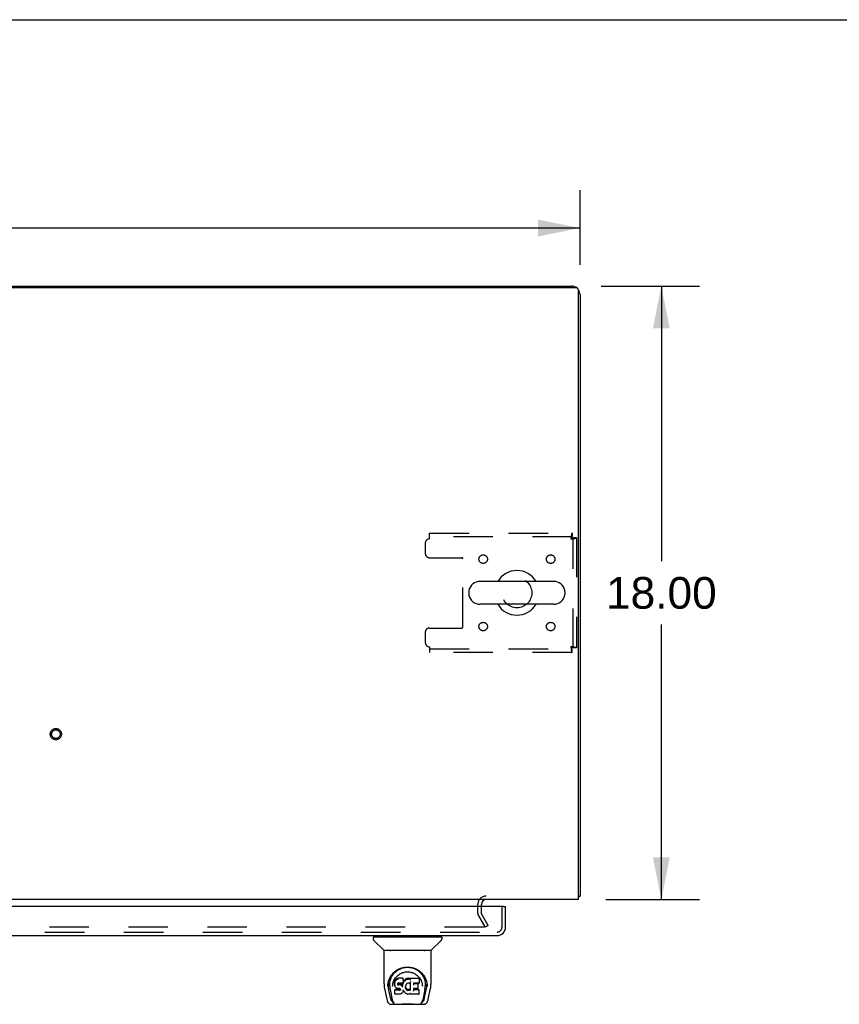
# Model space of a CAD drawing. Header units: inches. Extents: x 0 to 211, y 0 to 136.
# Tile 20 of 24: x 82 to 106, y 107 to 136. Entities that reach past the tile are written whole.
import ezdxf

# ---------------------------------------------------------------- set-up
doc = ezdxf.new("R2010")
doc.units = ezdxf.units.IN
doc.header["$LTSCALE"] = 11.589615
doc.header["$MEASUREMENT"] = 0
doc.linetypes.add('HIDDEN', pattern=[0.2, 0.1, -0.1])
doc.layers.get('0').update_dxf_attribs({"linetype": 'CONTINUOUS'})
for name, color, linetype in [('DEFAULT_2', 8, 'HIDDEN'), ('DIMENSIONS', 7, 'CONTINUOUS'), ('DOOR_ASSEMBLY', 7, 'CONTINUOUS')]:
    doc.layers.add(name, color=color, linetype=linetype)
doc.styles.get("Standard").update_dxf_attribs({"font": 'arial.ttf'})
doc.dimstyles.new('DIMSTYLE_1', dxfattribs={"dimtxt": 0.929648, "dimasz": 1.239531, "dimexe": 0.09, "dimexo": 0.07, "dimgap": 0.0375, "dimtad": 0, "dimtih": 1, "dimtoh": 1, "dimzin": 4, "dimdsep": 46, "dimtxsty": 'Standard', "dimblk": '_FILLED', "dimblk1": '_FILLED', "dimblk2": '_FILLED', "dimcen": 0.09, "dimadec": 3, "dimazin": 1, "dimtfac": 1, "dimtdec": 3, "dimtofl": 0, "dimtmove": 0, "dimatfit": 3, "dimldrblk": '_FILLED', "dimfxl": 0, "dimtolj": 1, "dimtzin": 4, "dimarcsym": 0})

# ---------------------------------------------------------------- blocks, each defined once
blk = doc.blocks.new('_FILLED')
at = {"color": 0, "linetype": 'ByBlock'}
blk.add_solid([(0, 0), (-1, 0.2), (-1, -0.2)], dxfattribs=at)
blk = doc.blocks.new('*D1')
at = {"layer": 'DIMENSIONS', "color": 2, "linetype": 'Continuous'}
for p, q in [((58.772, 129.15), (58.772, 131.35)), ((98.272, 129.15), (98.272, 131.35)), ((58.772, 130.234), (76.433, 130.234)), ((98.272, 130.234), (80.611, 130.234))]:
    blk.add_line(p, q, dxfattribs=at)
at = {"layer": 'DIMENSIONS', "color": 2, "linetype": 'Continuous', "xscale": 1.2395309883, "yscale": 1.2395309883, "zscale": 1.2395309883, "rotation": 180}
blk.add_blockref('_FILLED', (58.772, 130.234), dxfattribs=at)
at = {"layer": 'DIMENSIONS', "color": 2, "linetype": 'Continuous', "xscale": 1.2395309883, "yscale": 1.2395309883, "zscale": 1.2395309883}
blk.add_blockref('_FILLED', (98.272, 130.234), dxfattribs=at)
at = {"layer": 'DIMENSIONS', "color": 2, "linetype": 'Continuous', "insert": (78.522, 130.699), "char_height": 0.9296, "width": 3.24858, "attachment_point": 2, "line_spacing_factor": 0.9}
blk.add_mtext('39.50', dxfattribs=at)
blk = doc.blocks.new('*D2')
at = {"layer": 'DIMENSIONS', "color": 2, "linetype": 'Continuous'}
for p, q in [((98.893, 128.529), (101.769, 128.529)), ((100.654, 128.529), (100.654, 120.458)), ((100.654, 110.529), (100.654, 118.599)), ((99.025, 110.529), (101.769, 110.529))]:
    blk.add_line(p, q, dxfattribs=at)
at = {"layer": 'DIMENSIONS', "color": 2, "linetype": 'Continuous', "xscale": 1.2395309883, "yscale": 1.2395309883, "zscale": 1.2395309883}
for p, rotation in [((100.654, 128.529), 90), ((100.654, 110.529), 270)]:
    blk.add_blockref('_FILLED', p, dxfattribs=dict(at, rotation=rotation))
at = {"layer": 'DIMENSIONS', "color": 2, "linetype": 'Continuous', "insert": (100.654, 119.993), "char_height": 0.9296, "width": 3.24858, "attachment_point": 2, "line_spacing_factor": 0.9}
blk.add_mtext('18.00', dxfattribs=at)

msp = doc.modelspace()

# ---------------------------------------------------------------- linework, layer by layer
at = {"color": 7, "linetype": 'Continuous'}
for p, q in [((0, 136.348), (210.72, 136.348)), ((98.158, 128.477), (58.887, 128.477)), ((59.019, 128.529), (98.026, 128.529)), ((90.772, 128.529), (90.772, 128.477)), ((98.22, 110.529), (98.22, 128.414)), ((98.272, 128.282), (98.272, 110.633)), ((97.498, 119.863), (95.338, 119.863)), ((95.008, 119.567), (95.008, 119.49)), ((97.828, 119.567), (97.828, 119.49)), ((97.498, 119.194), (95.338, 119.194)), ((98.22, 110.529), (58.824, 110.529)), ((95.376, 110.325), (95.376, 110.386)), ((98.272, 110.633), (98.22, 110.633))]:
    msp.add_line(p, q, dxfattribs=at)
for points in [[(98.22, 110.613), (98.22, 110.613), (98.224, 110.614), (98.229, 110.615), (98.233, 110.616), (98.237, 110.617)], [(98.237, 110.617), (98.244, 110.618), (98.248, 110.619), (98.251, 110.62), (98.255, 110.62), (98.257, 110.621), (98.26, 110.622), (98.263, 110.623), (98.265, 110.624), (98.267, 110.625), (98.269, 110.626), (98.27, 110.627), (98.271, 110.628), (98.272, 110.63), (98.272, 110.631), (98.272, 110.633)]]:
    msp.add_lwpolyline(points, dxfattribs=at)
for centre, radius, start, end in [((98.026, 128.282), 0.246, 49.8946, 90), ((98.158, 128.414), 0.0625, 0, 90), ((98.026, 128.282), 0.246, 0, 40.1054), ((96.418, 119.529), 0.655, 30.674, 149.326), ((95.338, 119.529), 0.334, 90, 167.5716), ((97.498, 119.529), 0.334, 12.4284, 90), ((95.165, 119.567), 0.157, 167.5716, 180), ((95.165, 119.49), 0.157, 180, 192.4284), ((95.338, 119.529), 0.334, 192.4284, 270), ((97.498, 119.529), 0.334, 270, 347.5716), ((97.671, 119.567), 0.157, 0, 12.4284), ((97.671, 119.49), 0.157, 347.5716, 360), ((96.418, 119.529), 0.655, 210.674, 329.326), ((95.519, 110.386), 0.142, 90, 180)]:
    msp.add_arc(centre, radius, start, end, dxfattribs=at)
at = {"layer": 'DEFAULT_2', "color": 8, "linetype": 'HIDDEN'}
for p, q in [((93.856, 121.279), (98.034, 121.279)), ((93.856, 121.112), (93.856, 121.279)), ((98.034, 121.175), (93.856, 121.175)), ((98.034, 121.279), (98.034, 121.175)), ((98.168, 121.145), (98.064, 121.145)), ((98.064, 117.913), (98.064, 121.145)), ((98.168, 121.145), (98.168, 117.913)), ((93.731, 120.987), (93.731, 120.685)), ((93.856, 120.56), (94.801, 120.56)), ((94.831, 118.527), (94.831, 120.53)), ((93.856, 118.497), (94.801, 118.497)), ((93.731, 118.372), (93.731, 118.071)), ((93.856, 117.946), (93.856, 117.779)), ((98.168, 117.913), (98.064, 117.913)), ((93.856, 117.883), (98.034, 117.883)), ((98.034, 117.779), (93.856, 117.779)), ((98.034, 117.779), (98.034, 117.883)), ((95.272, 110.124), (95.272, 110.386)), ((95.376, 110.124), (95.376, 110.325)), ((95.577, 109.768), (95.381, 110.108)), ((95.291, 110.056), (95.473, 109.741)), ((95.487, 109.716), (95.291, 110.056)), ((95.455, 109.716), (60.34, 109.716)), ((95.577, 109.768), (95.487, 109.716))]:
    msp.add_line(p, q, dxfattribs=at)
for points in [[(98.034, 121.279), (98.032, 121.277), (98.029, 121.274), (98.027, 121.269), (98.025, 121.262), (98.022, 121.253), (98.02, 121.242), (98.018, 121.23), (98.015, 121.216), (98.013, 121.2), (98.011, 121.184), (98.008, 121.167), (98.006, 121.149), (98.004, 121.13), (98.001, 121.112)], [(98.034, 121.175), (98.032, 121.174), (98.029, 121.173), (98.027, 121.171), (98.025, 121.168), (98.022, 121.165), (98.02, 121.161), (98.018, 121.156), (98.015, 121.151), (98.013, 121.145), (98.011, 121.139), (98.008, 121.132), (98.006, 121.126), (98.004, 121.119), (98.001, 121.112)], [(98.001, 121.112), (98.02, 121.114), (98.038, 121.116), (98.056, 121.119), (98.074, 121.121), (98.09, 121.123), (98.105, 121.126), (98.119, 121.128), (98.132, 121.13), (98.143, 121.133), (98.152, 121.135), (98.159, 121.137), (98.164, 121.14), (98.167, 121.142), (98.168, 121.145)], [(98.001, 121.112), (98.008, 121.114), (98.015, 121.116), (98.022, 121.119), (98.029, 121.121), (98.035, 121.123), (98.04, 121.126), (98.046, 121.128), (98.05, 121.13), (98.055, 121.133), (98.058, 121.135), (98.061, 121.137), (98.063, 121.14), (98.064, 121.142), (98.064, 121.145)], [(98.168, 117.913), (98.167, 117.915), (98.164, 117.917), (98.159, 117.92), (98.152, 117.922), (98.143, 117.924), (98.132, 117.927), (98.119, 117.929), (98.105, 117.931), (98.09, 117.934), (98.074, 117.936), (98.056, 117.938), (98.038, 117.941), (98.02, 117.943), (98.001, 117.946)], [(98.001, 117.946), (98.004, 117.938), (98.006, 117.931), (98.008, 117.925), (98.011, 117.918), (98.013, 117.912), (98.015, 117.906), (98.018, 117.901), (98.02, 117.896), (98.022, 117.892), (98.025, 117.889), (98.027, 117.886), (98.029, 117.884), (98.032, 117.883), (98.034, 117.883)], [(98.064, 117.913), (98.064, 117.915), (98.063, 117.917), (98.061, 117.92), (98.058, 117.922), (98.055, 117.924), (98.05, 117.927), (98.046, 117.929), (98.04, 117.931), (98.035, 117.934), (98.029, 117.936), (98.022, 117.938), (98.015, 117.941), (98.008, 117.943), (98.001, 117.946)], [(98.001, 117.946), (98.004, 117.927), (98.006, 117.908), (98.008, 117.89), (98.011, 117.873), (98.013, 117.857), (98.015, 117.841), (98.018, 117.827), (98.02, 117.815), (98.022, 117.804), (98.025, 117.795), (98.027, 117.788), (98.029, 117.783), (98.032, 117.78), (98.034, 117.779)], [(95.475, 109.733), (95.475, 109.733), (95.474, 109.731), (95.474, 109.729), (95.473, 109.727), (95.473, 109.726), (95.472, 109.724), (95.47, 109.723), (95.469, 109.721), (95.468, 109.72), (95.466, 109.719), (95.464, 109.718), (95.463, 109.717), (95.461, 109.717), (95.459, 109.716), (95.457, 109.716), (95.455, 109.716)], [(95.473, 109.741), (95.473, 109.739), (95.474, 109.738), (95.474, 109.736), (95.475, 109.734), (95.475, 109.733)]]:
    msp.add_lwpolyline(points, dxfattribs=at)
for centre, radius in [((95.429, 120.518), 0.125), ((97.408, 120.518), 0.125), ((96.418, 119.529), 0.438), ((95.429, 118.539), 0.125), ((97.408, 118.539), 0.125), ((82.897, 115.383), 0.164), ((82.897, 115.383), 0.124)]:
    msp.add_circle(centre, radius, dxfattribs=at)
for centre, radius, start, end in [((93.856, 120.987), 0.125, 90, 180), ((93.856, 120.685), 0.125, 180, 270), ((94.801, 120.53), 0.03, 0, 90), ((93.856, 118.372), 0.125, 90, 180), ((94.801, 118.527), 0.03, 270, 360), ((93.856, 118.071), 0.125, 180, 270), ((95.519, 110.386), 0.246, 90, 180), ((95.409, 110.124), 0.137, 180, 210), ((95.409, 110.124), 0.033, 180, 210)]:
    msp.add_arc(centre, radius, start, end, dxfattribs=at)
at = {"layer": 'DOOR_ASSEMBLY', "color": 3, "linetype": 'Continuous'}
for p, q in [((96.023, 110.325), (59.209, 110.325)), ((96.085, 109.717), (96.085, 110.325)), ((59.394, 109.471), (95.838, 109.471))]:
    msp.add_line(p, q, dxfattribs=at)
at = {"layer": 'DOOR_ASSEMBLY', "color": 8, "linetype": 'HIDDEN'}
for p, q in [((95.981, 109.717), (95.981, 110.325)), ((59.394, 109.575), (95.838, 109.575))]:
    msp.add_line(p, q, dxfattribs=at)
at = {"layer": 'DOOR_ASSEMBLY', "color": 7, "linetype": 'Continuous'}
for p, q in [((96.023, 110.325), (96.085, 110.325)), ((92.206, 109.423), (92.206, 109.369)), ((92.214, 109.431), (94.206, 109.431)), ((92.512, 109.046), (92.217, 109.341)), ((92.265, 109.431), (92.265, 109.471)), ((93.907, 109.046), (94.202, 109.341)), ((94.155, 109.431), (94.155, 109.471)), ((94.214, 109.423), (94.214, 109.369)), ((92.521, 108.058), (92.521, 109.022)), ((93.891, 109.03), (92.529, 109.03)), ((93.886, 109.037), (92.533, 109.037)), ((92.595, 109.037), (92.593, 109.033)), ((92.593, 109.033), (92.593, 109.034)), ((93.827, 109.033), (93.825, 109.037)), ((93.827, 109.034), (93.827, 109.033)), ((93.899, 108.058), (93.899, 109.022)), ((92.632, 108.031), (92.64, 108.085)), ((92.642, 108.091), (92.641, 108.037)), ((92.777, 108.313), (92.802, 108.347)), ((92.834, 108.111), (92.833, 108.086)), ((92.833, 108.052), (92.833, 108.086)), ((92.839, 108.136), (92.834, 108.111)), ((92.835, 108.076), (92.834, 108.111)), ((92.849, 108.16), (92.839, 108.136)), ((92.84, 108.101), (92.839, 108.136)), ((92.864, 108.182), (92.849, 108.16)), ((92.849, 108.125), (92.849, 108.16)), ((92.874, 108.192), (92.864, 108.182)), ((92.864, 108.146), (92.864, 108.182)), ((92.885, 108.199), (92.874, 108.192)), ((92.874, 108.156), (92.874, 108.192)), ((92.908, 108.21), (92.885, 108.199)), ((92.885, 108.163), (92.885, 108.199)), ((92.934, 108.218), (92.908, 108.21)), ((92.908, 108.173), (92.908, 108.21)), ((92.925, 108.067), (92.923, 108.054)), ((92.924, 108.028), (92.925, 108.064)), ((92.927, 108.071), (92.925, 108.067)), ((92.927, 108.06), (92.925, 108.064)), ((92.93, 108.073), (92.927, 108.07)), ((92.941, 108.076), (92.93, 108.073)), ((93.086, 108.218), (92.934, 108.218)), ((92.934, 108.182), (92.934, 108.218)), ((92.955, 108.077), (92.941, 108.076)), ((92.955, 108.078), (92.955, 108.077)), ((93.068, 108.077), (92.955, 108.077)), ((93.068, 108.077), (93.067, 108.078)), ((93.079, 108.078), (93.068, 108.077)), ((93.074, 108.066), (93.07, 108.044)), ((93.077, 108.078), (93.074, 108.066)), ((93.075, 108.032), (93.074, 108.066)), ((93.084, 108.091), (93.08, 108.079)), ((93.081, 108.054), (93.08, 108.08)), ((93.086, 108.105), (93.084, 108.091)), ((93.084, 108.091), (93.084, 108.091)), ((93.089, 108.111), (93.085, 108.102)), ((93.088, 108.164), (93.086, 108.218)), ((93.086, 108.183), (93.086, 108.218)), ((93.087, 108.129), (93.086, 108.105)), ((93.086, 108.105), (93.086, 108.105)), ((93.087, 108.129), (93.088, 108.164)), ((93.1, 108.131), (93.089, 108.111)), ((93.089, 108.075), (93.089, 108.111)), ((93.113, 108.151), (93.1, 108.131)), ((93.1, 108.096), (93.1, 108.131)), ((93.128, 108.168), (93.113, 108.151)), ((93.114, 108.115), (93.113, 108.151)), ((93.145, 108.185), (93.128, 108.168)), ((93.129, 108.133), (93.128, 108.168)), ((93.165, 108.199), (93.145, 108.185)), ((93.146, 108.149), (93.145, 108.185)), ((93.188, 108.209), (93.165, 108.199)), ((93.165, 108.163), (93.165, 108.199)), ((93.195, 108.064), (93.186, 108.057)), ((93.211, 108.215), (93.188, 108.209)), ((93.188, 108.172), (93.188, 108.209)), ((93.219, 108.073), (93.195, 108.064)), ((93.235, 108.217), (93.211, 108.215)), ((93.211, 108.178), (93.211, 108.215)), ((93.23, 108.076), (93.219, 108.073)), ((93.241, 108.076), (93.23, 108.076)), ((93.235, 108.217), (93.259, 108.216)), ((93.235, 108.18), (93.235, 108.217)), ((93.235, 108.179), (93.235, 108.18)), ((93.252, 108.073), (93.241, 108.076)), ((93.264, 108.069), (93.252, 108.073)), ((93.272, 108.214), (93.259, 108.216)), ((93.259, 108.18), (93.259, 108.216)), ((93.259, 108.178), (93.259, 108.18)), ((93.271, 108.178), (93.272, 108.214)), ((93.285, 108.21), (93.272, 108.214)), ((93.298, 108.116), (93.282, 108.076)), ((93.284, 108.174), (93.285, 108.21)), ((93.297, 108.202), (93.285, 108.21)), ((93.545, 108.216), (93.296, 108.216)), ((93.297, 108.167), (93.296, 108.216)), ((93.299, 108.118), (93.298, 108.117)), ((93.298, 108.117), (93.298, 108.117)), ((93.298, 108.117), (93.298, 108.117)), ((93.302, 107.864), (93.298, 108.116)), ((93.3, 108.123), (93.299, 108.121)), ((93.299, 108.121), (93.299, 108.12)), ((93.299, 108.12), (93.299, 108.119)), ((93.299, 108.119), (93.299, 108.118)), ((93.299, 108.118), (93.299, 108.118)), ((93.299, 108.118), (93.299, 108.118)), ((93.3, 108.124), (93.3, 108.123)), ((93.545, 108.077), (93.387, 108.077)), ((93.388, 108.077), (93.387, 108.019)), ((93.559, 108.091), (93.561, 108.2)), ((93.561, 108.23), (93.578, 108.206)), ((93.766, 108.136), (93.779, 108.085)), ((93.778, 108.091), (93.778, 108.037)), ((92.536, 107.915), (92.601, 107.609)), ((92.628, 107.974), (92.632, 108.031)), ((92.628, 107.974), (92.628, 107.974)), ((92.709, 107.641), (92.653, 107.918)), ((92.689, 107.984), (92.691, 107.958)), ((92.699, 107.894), (92.761, 107.59)), ((92.774, 107.987), (92.774, 107.987)), ((92.835, 108.027), (92.833, 108.052)), ((92.833, 108.051), (92.833, 108.051)), ((92.839, 108.002), (92.835, 108.027)), ((92.835, 108.027), (92.835, 108.026)), ((92.848, 107.978), (92.839, 108.002)), ((92.839, 108.002), (92.839, 108.002)), ((92.847, 107.885), (92.839, 107.877)), ((92.841, 107.764), (92.839, 107.877)), ((92.909, 107.886), (92.847, 107.885)), ((92.847, 107.849), (92.847, 107.885)), ((92.848, 107.978), (92.849, 107.978)), ((92.862, 107.957), (92.849, 107.978)), ((92.88, 107.939), (92.862, 107.957)), ((92.862, 107.957), (92.862, 107.957)), ((92.901, 107.925), (92.88, 107.939)), ((92.88, 107.939), (92.88, 107.939)), ((92.914, 107.92), (92.901, 107.925)), ((92.901, 107.925), (92.901, 107.925)), ((92.969, 107.886), (92.909, 107.886)), ((92.909, 107.849), (92.909, 107.886)), ((92.909, 107.849), (92.909, 107.848)), ((92.927, 107.918), (92.914, 107.92)), ((92.914, 107.92), (92.914, 107.92)), ((92.923, 108.054), (92.922, 108.04)), ((92.923, 108.034), (92.923, 108.052)), ((92.931, 108.057), (92.927, 108.06)), ((92.927, 108.024), (92.927, 108.06)), ((92.974, 107.918), (92.927, 107.918)), ((92.943, 108.054), (92.931, 108.057)), ((92.931, 108.021), (92.931, 108.057)), ((92.942, 108.016), (92.943, 108.017)), ((92.966, 108.055), (92.943, 108.054)), ((92.943, 108.017), (92.943, 108.054)), ((92.991, 108.053), (92.966, 108.055)), ((92.966, 108.018), (92.966, 108.055)), ((92.966, 108.016), (92.966, 108.018)), ((92.983, 107.887), (92.969, 107.886)), ((92.969, 107.849), (92.969, 107.886)), ((92.969, 107.849), (92.969, 107.848)), ((92.981, 107.917), (92.974, 107.918)), ((92.974, 107.918), (92.975, 107.918)), ((92.986, 107.915), (92.981, 107.917)), ((92.987, 107.89), (92.983, 107.887)), ((92.983, 107.85), (92.983, 107.887)), ((92.991, 107.912), (92.986, 107.915)), ((92.992, 107.894), (92.987, 107.89)), ((92.988, 107.853), (92.987, 107.89)), ((92.99, 108.015), (92.991, 108.016)), ((93.016, 108.048), (92.991, 108.053)), ((92.991, 108.016), (92.991, 108.053)), ((92.995, 107.907), (92.991, 107.912)), ((92.998, 107.902), (92.992, 107.894)), ((92.992, 107.858), (92.992, 107.894)), ((93.001, 107.895), (92.995, 107.907)), ((93.001, 107.87), (93, 107.895)), ((93.003, 107.882), (93.001, 107.895)), ((93.003, 107.876), (93.002, 107.886)), ((93.028, 108.042), (93.016, 108.048)), ((93.016, 108.011), (93.016, 108.048)), ((93.039, 107.777), (93.019, 107.763)), ((93.039, 108.034), (93.028, 108.042)), ((93.028, 108.006), (93.028, 108.042)), ((93.058, 108.016), (93.039, 108.034)), ((93.039, 107.998), (93.039, 108.034)), ((93.057, 107.794), (93.039, 107.777)), ((93.039, 107.777), (93.039, 107.777)), ((93.057, 107.98), (93.058, 108.016)), ((93.064, 107.805), (93.057, 107.794)), ((93.057, 107.794), (93.057, 107.794)), ((93.067, 108.002), (93.058, 108.016)), ((93.065, 107.805), (93.064, 107.805)), ((93.07, 107.816), (93.065, 107.805)), ((93.07, 108.044), (93.067, 108.002)), ((93.067, 107.965), (93.067, 108.002)), ((93.069, 107.958), (93.068, 107.959)), ((93.071, 108.009), (93.07, 108.044)), ((93.079, 107.838), (93.07, 107.816)), ((93.07, 107.816), (93.07, 107.816)), ((93.086, 107.862), (93.079, 107.839)), ((93.079, 107.839), (93.079, 107.838)), ((93.086, 107.873), (93.086, 107.874)), ((93.086, 107.874), (93.086, 107.874)), ((93.086, 107.872), (93.086, 107.873)), ((93.086, 107.873), (93.086, 107.873)), ((93.086, 107.872), (93.086, 107.872)), ((93.087, 107.87), (93.086, 107.862)), ((93.086, 107.862), (93.086, 107.862)), ((93.107, 107.835), (93.087, 107.87)), ((93.107, 107.835), (93.107, 107.834)), ((93.12, 107.816), (93.107, 107.834)), ((93.135, 107.799), (93.12, 107.816)), ((93.12, 107.816), (93.12, 107.816)), ((93.135, 107.799), (93.136, 107.799)), ((93.152, 107.784), (93.136, 107.799)), ((93.152, 107.979), (93.151, 107.953)), ((93.156, 108.005), (93.152, 107.979)), ((93.152, 107.94), (93.153, 107.975)), ((93.152, 107.784), (93.153, 107.784)), ((93.153, 107.975), (93.153, 107.979)), ((93.156, 107.963), (93.153, 107.975)), ((93.171, 107.77), (93.153, 107.784)), ((93.155, 107.928), (93.156, 107.963)), ((93.16, 108.016), (93.156, 108.004)), ((93.165, 107.939), (93.156, 107.963)), ((93.165, 108.027), (93.16, 108.016)), ((93.164, 107.904), (93.165, 107.939)), ((93.179, 108.049), (93.165, 108.026)), ((93.177, 107.917), (93.165, 107.939)), ((93.185, 107.907), (93.177, 107.917)), ((93.177, 107.881), (93.177, 107.917)), ((93.186, 108.058), (93.179, 108.049)), ((93.195, 107.899), (93.185, 107.907)), ((93.185, 107.871), (93.185, 107.907)), ((93.194, 107.863), (93.195, 107.899)), ((93.205, 107.892), (93.195, 107.899)), ((93.204, 107.856), (93.205, 107.892)), ((93.216, 107.888), (93.205, 107.892)), ((93.228, 107.885), (93.216, 107.888)), ((93.216, 107.851), (93.216, 107.888)), ((93.228, 107.885), (93.241, 107.885)), ((93.228, 107.849), (93.228, 107.885)), ((93.228, 107.847), (93.228, 107.849)), ((93.253, 107.887), (93.241, 107.885)), ((93.241, 107.848), (93.241, 107.885)), ((93.241, 107.847), (93.241, 107.848)), ((93.265, 107.891), (93.253, 107.887)), ((93.253, 107.85), (93.253, 107.887)), ((93.276, 107.896), (93.265, 107.891)), ((93.265, 107.854), (93.265, 107.891)), ((93.286, 107.903), (93.276, 107.896)), ((93.276, 107.859), (93.276, 107.896)), ((93.301, 107.774), (93.282, 107.763)), ((93.287, 107.867), (93.286, 107.903)), ((93.307, 107.774), (93.301, 107.774)), ((93.305, 107.856), (93.304, 107.857)), ((93.306, 107.765), (93.306, 107.774)), ((93.386, 107.922), (93.385, 107.847)), ((93.514, 107.922), (93.386, 107.922)), ((93.546, 107.882), (93.386, 107.882)), ((93.514, 108.054), (93.387, 108.054)), ((93.526, 107.933), (93.527, 108.04)), ((93.554, 107.765), (93.556, 107.872)), ((93.643, 108.018), (93.645, 107.987)), ((93.645, 107.987), (93.645, 107.987)), ((93.719, 107.891), (93.658, 107.59)), ((93.71, 107.641), (93.767, 107.918)), ((93.791, 107.974), (93.791, 107.974)), ((93.818, 107.609), (93.884, 107.915)), ((92.601, 107.609), (92.601, 107.609)), ((92.768, 107.533), (92.775, 107.533)), ((92.775, 107.533), (92.778, 107.525)), ((92.779, 107.522), (92.778, 107.525)), ((92.848, 107.757), (92.841, 107.764)), ((92.994, 107.757), (92.848, 107.757)), ((92.848, 107.757), (92.848, 107.757)), ((93.007, 107.758), (92.994, 107.757)), ((93.019, 107.763), (93.007, 107.758)), ((93.019, 107.763), (93.019, 107.763)), ((93.181, 107.765), (93.171, 107.77)), ((93.171, 107.77), (93.171, 107.77)), ((93.192, 107.761), (93.181, 107.765)), ((93.181, 107.765), (93.181, 107.765)), ((93.214, 107.755), (93.192, 107.761)), ((93.237, 107.753), (93.214, 107.755)), ((93.26, 107.756), (93.237, 107.753)), ((93.237, 107.753), (93.237, 107.753)), ((93.282, 107.763), (93.26, 107.756)), ((93.282, 107.763), (93.282, 107.763)), ((93.546, 107.757), (93.315, 107.757)), ((93.64, 107.522), (93.642, 107.525)), ((93.642, 107.525), (93.644, 107.533)), ((93.644, 107.533), (93.651, 107.533)), ((92.725, 107.455), (93.694, 107.455))]:
    msp.add_line(p, q, dxfattribs=at)
for points in [[(92.592, 109.032), (92.591, 109.031), (92.591, 109.031), (92.59, 109.03), (92.59, 109.03), (92.591, 109.03)], [(92.593, 109.034), (92.592, 109.033), (92.592, 109.032)], [(93.828, 109.032), (93.827, 109.033), (93.827, 109.034)], [(93.829, 109.03), (93.829, 109.03), (93.829, 109.03), (93.829, 109.031), (93.828, 109.031), (93.828, 109.032)], [(92.64, 108.085), (92.653, 108.136), (92.67, 108.184), (92.69, 108.229), (92.713, 108.27), (92.739, 108.309), (92.767, 108.344), (92.798, 108.378), (92.831, 108.409), (92.867, 108.437), (92.906, 108.463), (92.947, 108.486), (92.989, 108.505), (93.033, 108.521), (93.077, 108.533), (93.122, 108.542), (93.166, 108.547), (93.21, 108.549), (93.254, 108.547), (93.298, 108.542), (93.343, 108.533), (93.387, 108.521), (93.43, 108.505), (93.473, 108.486), (93.514, 108.463), (93.552, 108.437), (93.588, 108.409), (93.622, 108.378), (93.652, 108.344), (93.681, 108.309), (93.706, 108.27), (93.729, 108.229), (93.749, 108.184), (93.766, 108.136)], [(92.802, 108.347), (92.829, 108.378), (92.858, 108.406)], [(92.842, 108.205), (92.858, 108.23), (92.877, 108.253), (92.896, 108.275), (92.917, 108.295), (92.94, 108.314), (92.964, 108.332), (92.989, 108.348), (93.015, 108.362), (93.042, 108.374), (93.07, 108.385), (93.098, 108.393), (93.126, 108.4), (93.154, 108.404), (93.182, 108.407), (93.209, 108.408), (93.237, 108.407), (93.265, 108.404), (93.293, 108.4), (93.321, 108.393), (93.349, 108.385), (93.377, 108.375), (93.404, 108.362), (93.431, 108.348), (93.456, 108.332), (93.479, 108.314), (93.502, 108.295), (93.523, 108.275), (93.543, 108.253), (93.561, 108.23)], [(92.858, 108.406), (92.887, 108.431), (92.918, 108.453), (92.949, 108.473)], [(92.949, 108.473), (92.981, 108.49), (93.013, 108.504), (93.046, 108.516)], [(93.046, 108.516), (93.078, 108.526), (93.111, 108.533), (93.143, 108.538), (93.176, 108.542), (93.209, 108.543), (93.241, 108.542), (93.274, 108.539), (93.306, 108.534), (93.339, 108.527)], [(93.339, 108.527), (93.371, 108.517), (93.403, 108.505), (93.435, 108.491)], [(93.435, 108.491), (93.467, 108.475), (93.498, 108.456), (93.529, 108.434), (93.558, 108.409), (93.587, 108.381), (93.614, 108.351), (93.64, 108.316), (93.663, 108.279), (93.684, 108.238), (93.702, 108.195), (93.715, 108.15), (93.725, 108.104), (93.73, 108.057)], [(92.689, 107.984), (92.688, 108.008), (92.689, 108.055), (92.694, 108.101), (92.703, 108.148), (92.717, 108.193), (92.734, 108.236), (92.754, 108.276), (92.777, 108.313)], [(92.782, 108.055), (92.79, 108.09), (92.8, 108.122), (92.812, 108.152)], [(92.812, 108.152), (92.826, 108.179), (92.842, 108.205)], [(92.835, 108.076), (92.835, 108.076), (92.835, 108.075), (92.835, 108.075), (92.836, 108.075), (92.836, 108.075), (92.837, 108.075)], [(92.84, 108.101), (92.84, 108.1), (92.84, 108.1), (92.841, 108.1), (92.841, 108.1), (92.841, 108.1), (92.842, 108.099)], [(92.85, 108.125), (92.85, 108.125), (92.85, 108.124), (92.85, 108.124), (92.851, 108.124), (92.851, 108.124), (92.851, 108.124)], [(92.864, 108.146), (92.864, 108.146), (92.865, 108.146), (92.865, 108.145), (92.865, 108.145), (92.865, 108.145), (92.866, 108.145)], [(92.874, 108.155), (92.874, 108.155), (92.874, 108.155), (92.874, 108.155), (92.875, 108.155), (92.875, 108.154), (92.875, 108.154)], [(92.885, 108.163), (92.885, 108.163), (92.885, 108.162), (92.885, 108.162), (92.886, 108.162), (92.886, 108.162), (92.886, 108.162)], [(92.908, 108.173), (92.908, 108.173), (92.908, 108.173), (92.908, 108.173), (92.909, 108.172), (92.909, 108.172), (92.909, 108.172)], [(92.923, 108.066), (92.924, 108.066), (92.924, 108.066), (92.925, 108.066), (92.925, 108.067), (92.925, 108.067)], [(92.925, 108.07), (92.926, 108.07), (92.926, 108.07), (92.927, 108.07), (92.927, 108.07)], [(92.929, 108.073), (92.929, 108.073), (92.929, 108.073), (92.93, 108.073), (92.93, 108.073)], [(92.934, 108.181), (92.934, 108.181), (92.934, 108.181), (92.934, 108.181), (92.934, 108.181), (92.934, 108.18), (92.934, 108.18)], [(92.941, 108.077), (92.941, 108.077), (92.941, 108.076), (92.941, 108.076)], [(93.08, 108.078), (93.079, 108.078), (93.079, 108.078), (93.079, 108.079), (93.078, 108.079)], [(93.08, 108.079), (93.08, 108.079), (93.08, 108.078), (93.08, 108.078)], [(93.084, 108.091), (93.084, 108.09), (93.084, 108.09), (93.083, 108.09), (93.083, 108.09), (93.082, 108.09)], [(93.085, 108.181), (93.085, 108.181), (93.085, 108.181), (93.085, 108.181), (93.084, 108.181), (93.084, 108.18), (93.084, 108.18)], [(93.086, 108.105), (93.086, 108.105), (93.085, 108.104), (93.085, 108.104), (93.085, 108.104), (93.084, 108.104), (93.084, 108.104)], [(93.087, 108.129), (93.087, 108.129), (93.087, 108.129), (93.086, 108.128), (93.086, 108.128), (93.086, 108.128), (93.085, 108.128)], [(93.091, 108.074), (93.091, 108.074), (93.09, 108.074), (93.09, 108.075), (93.09, 108.075), (93.09, 108.075), (93.089, 108.075)], [(93.102, 108.094), (93.102, 108.095), (93.101, 108.095), (93.101, 108.095), (93.101, 108.095), (93.101, 108.096), (93.1, 108.096)], [(93.115, 108.114), (93.115, 108.114), (93.115, 108.114), (93.114, 108.114), (93.114, 108.114), (93.114, 108.115), (93.114, 108.115)], [(93.13, 108.131), (93.13, 108.131), (93.13, 108.131), (93.129, 108.132), (93.129, 108.132), (93.129, 108.132), (93.129, 108.132)], [(93.147, 108.147), (93.147, 108.147), (93.147, 108.148), (93.146, 108.148), (93.146, 108.148), (93.146, 108.148), (93.146, 108.149)], [(93.166, 108.161), (93.166, 108.162), (93.166, 108.162), (93.166, 108.162), (93.166, 108.162), (93.166, 108.162), (93.165, 108.163)], [(93.188, 108.171), (93.188, 108.171), (93.188, 108.171), (93.188, 108.172), (93.188, 108.172), (93.188, 108.172), (93.188, 108.172)], [(93.195, 108.064), (93.195, 108.064), (93.195, 108.064), (93.194, 108.064)], [(93.212, 108.176), (93.212, 108.177), (93.212, 108.177), (93.211, 108.177), (93.211, 108.177), (93.211, 108.177), (93.211, 108.178)], [(93.219, 108.073), (93.219, 108.073), (93.218, 108.073), (93.218, 108.074)], [(93.23, 108.076), (93.229, 108.076), (93.229, 108.076), (93.229, 108.077)], [(93.241, 108.076), (93.241, 108.076), (93.241, 108.076), (93.241, 108.076)], [(93.252, 108.073), (93.252, 108.073), (93.252, 108.073), (93.253, 108.074)], [(93.264, 108.069), (93.264, 108.069), (93.266, 108.068), (93.268, 108.068), (93.27, 108.068), (93.272, 108.068), (93.274, 108.069), (93.276, 108.07), (93.278, 108.071), (93.28, 108.072), (93.281, 108.074), (93.282, 108.076), (93.282, 108.076)], [(93.265, 108.069), (93.264, 108.069), (93.264, 108.069), (93.264, 108.069)], [(93.271, 108.176), (93.271, 108.176), (93.271, 108.177), (93.271, 108.177), (93.271, 108.177), (93.271, 108.177), (93.271, 108.178)], [(93.283, 108.172), (93.284, 108.172), (93.284, 108.173), (93.284, 108.173), (93.284, 108.173), (93.284, 108.173), (93.284, 108.174)], [(93.299, 108.178), (93.299, 108.178), (93.298, 108.178), (93.298, 108.179), (93.298, 108.179), (93.298, 108.179), (93.298, 108.179)], [(93.299, 108.162), (93.299, 108.162), (93.299, 108.163), (93.298, 108.163), (93.298, 108.164), (93.298, 108.164), (93.298, 108.165)], [(93.298, 108.117), (93.298, 108.117), (93.298, 108.116)], [(93.298, 108.116), (93.298, 108.116), (93.298, 108.116), (93.298, 108.116)], [(93.386, 108.078), (93.386, 108.078), (93.386, 108.078), (93.387, 108.077), (93.387, 108.077), (93.387, 108.077), (93.387, 108.077)], [(93.545, 108.077), (93.546, 108.077), (93.549, 108.078), (93.551, 108.078), (93.553, 108.079), (93.555, 108.081), (93.556, 108.083), (93.558, 108.085), (93.559, 108.087), (93.559, 108.089), (93.559, 108.091)], [(93.578, 108.206), (93.593, 108.18), (93.607, 108.152)], [(93.607, 108.152), (93.619, 108.122), (93.629, 108.09), (93.638, 108.055), (93.643, 108.018)], [(93.779, 108.085), (93.788, 108.031), (93.791, 107.974)], [(92.521, 108.058), (92.522, 108.025), (92.525, 107.985), (92.53, 107.945), (92.536, 107.915)], [(92.641, 108.037), (92.642, 108.002), (92.646, 107.958), (92.653, 107.918)], [(92.691, 107.958), (92.693, 107.939), (92.696, 107.915), (92.699, 107.894)], [(92.774, 107.987), (92.776, 108.018), (92.782, 108.055)], [(92.833, 108.051), (92.833, 108.051), (92.834, 108.051), (92.834, 108.051), (92.834, 108.05), (92.835, 108.05), (92.835, 108.05)], [(92.835, 108.026), (92.835, 108.026), (92.835, 108.026), (92.835, 108.026), (92.836, 108.026), (92.836, 108.025), (92.837, 108.025)], [(92.839, 108.002), (92.839, 108.002), (92.84, 108.001), (92.84, 108.001), (92.841, 108.001), (92.841, 108.001)], [(92.84, 107.842), (92.84, 107.841), (92.84, 107.841), (92.841, 107.841), (92.841, 107.841), (92.841, 107.841), (92.841, 107.84)], [(92.847, 107.848), (92.847, 107.848), (92.847, 107.848), (92.848, 107.848), (92.848, 107.847), (92.848, 107.847), (92.848, 107.847)], [(92.849, 107.978), (92.849, 107.978), (92.849, 107.978), (92.85, 107.978), (92.85, 107.978)], [(92.862, 107.957), (92.862, 107.957), (92.863, 107.957), (92.863, 107.957), (92.863, 107.957), (92.864, 107.957)], [(92.88, 107.939), (92.88, 107.939), (92.881, 107.939), (92.881, 107.939), (92.881, 107.939)], [(92.901, 107.925), (92.902, 107.925), (92.902, 107.925), (92.902, 107.925)], [(92.914, 107.92), (92.914, 107.92), (92.914, 107.921), (92.914, 107.921)], [(92.92, 108.038), (92.921, 108.038), (92.921, 108.039), (92.922, 108.039), (92.922, 108.039), (92.922, 108.039), (92.922, 108.04)], [(92.921, 108.053), (92.922, 108.053), (92.922, 108.053), (92.923, 108.053), (92.923, 108.053), (92.923, 108.054), (92.923, 108.054)], [(92.921, 108.032), (92.921, 108.032), (92.922, 108.032), (92.922, 108.032), (92.922, 108.033), (92.923, 108.033), (92.923, 108.033)], [(92.922, 108.027), (92.923, 108.027), (92.923, 108.027), (92.923, 108.027), (92.924, 108.027), (92.924, 108.028), (92.924, 108.028)], [(92.926, 108.022), (92.926, 108.022), (92.926, 108.023), (92.926, 108.023), (92.927, 108.023), (92.927, 108.023), (92.927, 108.024)], [(92.927, 107.918), (92.927, 107.918), (92.927, 107.918), (92.927, 107.919)], [(92.93, 108.019), (92.93, 108.019), (92.93, 108.019), (92.93, 108.02), (92.931, 108.02), (92.931, 108.02), (92.931, 108.02)], [(92.981, 107.917), (92.981, 107.917), (92.981, 107.917), (92.981, 107.918)], [(92.983, 107.851), (92.983, 107.85), (92.983, 107.85), (92.983, 107.85), (92.983, 107.849), (92.984, 107.849), (92.984, 107.849)], [(92.986, 107.915), (92.986, 107.915), (92.987, 107.915), (92.987, 107.916)], [(92.988, 107.853), (92.988, 107.853), (92.988, 107.853), (92.988, 107.852), (92.989, 107.852), (92.989, 107.852), (92.989, 107.852)], [(92.991, 107.912), (92.991, 107.912), (92.991, 107.912), (92.992, 107.912), (92.992, 107.912)], [(92.992, 107.858), (92.993, 107.858), (92.993, 107.857), (92.993, 107.857), (92.993, 107.857), (92.994, 107.857), (92.994, 107.857)], [(92.995, 107.907), (92.995, 107.907), (92.995, 107.907), (92.996, 107.907), (92.996, 107.907)], [(93.001, 107.895), (93.001, 107.895), (93.001, 107.895), (93.002, 107.895), (93.002, 107.895), (93.003, 107.895)], [(93.001, 107.869), (93.001, 107.869), (93.001, 107.869), (93.001, 107.869), (93.002, 107.868), (93.002, 107.868), (93.002, 107.868)], [(93.003, 107.882), (93.003, 107.881), (93.003, 107.881), (93.004, 107.881), (93.004, 107.881), (93.005, 107.881), (93.005, 107.881)], [(93.003, 107.875), (93.003, 107.875), (93.003, 107.875), (93.003, 107.875), (93.004, 107.874), (93.004, 107.874), (93.005, 107.874)], [(93.015, 108.01), (93.015, 108.01), (93.015, 108.01), (93.015, 108.01), (93.015, 108.011), (93.016, 108.011), (93.016, 108.011)], [(93.027, 108.004), (93.027, 108.004), (93.027, 108.005), (93.028, 108.005), (93.028, 108.005), (93.028, 108.005), (93.028, 108.006)], [(93.038, 107.997), (93.038, 107.997), (93.038, 107.997), (93.038, 107.997), (93.039, 107.997), (93.039, 107.998), (93.039, 107.998)], [(93.039, 107.777), (93.039, 107.777), (93.039, 107.777), (93.039, 107.777), (93.038, 107.777)], [(93.056, 107.979), (93.056, 107.979), (93.056, 107.979), (93.056, 107.979), (93.057, 107.98), (93.057, 107.98), (93.057, 107.98)], [(93.057, 107.794), (93.057, 107.794), (93.057, 107.794), (93.057, 107.794), (93.056, 107.794), (93.056, 107.794)], [(93.064, 107.805), (93.064, 107.804), (93.064, 107.804), (93.063, 107.804), (93.063, 107.804)], [(93.068, 107.959), (93.068, 107.961), (93.068, 107.962), (93.067, 107.963), (93.067, 107.964)], [(93.07, 107.816), (93.07, 107.815), (93.07, 107.815), (93.069, 107.815), (93.068, 107.815)], [(93.073, 108.008), (93.072, 108.008), (93.072, 108.008), (93.072, 108.008), (93.071, 108.008), (93.071, 108.009), (93.071, 108.009)], [(93.077, 108.03), (93.076, 108.03), (93.076, 108.03), (93.076, 108.031), (93.075, 108.031), (93.075, 108.031), (93.075, 108.032)], [(93.079, 107.838), (93.079, 107.838), (93.079, 107.838), (93.079, 107.838), (93.078, 107.838), (93.078, 107.838)], [(93.083, 108.052), (93.082, 108.053), (93.082, 108.053), (93.082, 108.053), (93.081, 108.053), (93.081, 108.054), (93.081, 108.054)], [(93.086, 107.862), (93.086, 107.862), (93.086, 107.862), (93.086, 107.862), (93.085, 107.861), (93.085, 107.861), (93.084, 107.861)], [(93.086, 107.874), (93.086, 107.875), (93.086, 107.875)], [(93.087, 107.871), (93.087, 107.871), (93.087, 107.871), (93.087, 107.871), (93.087, 107.871), (93.087, 107.871), (93.087, 107.871), (93.086, 107.872)], [(93.087, 107.87), (93.087, 107.87), (93.087, 107.87), (93.087, 107.871), (93.087, 107.871)], [(93.107, 107.834), (93.107, 107.834), (93.108, 107.834), (93.108, 107.834), (93.109, 107.834)], [(93.12, 107.816), (93.12, 107.816), (93.121, 107.816), (93.121, 107.815), (93.121, 107.815), (93.122, 107.816)], [(93.136, 107.799), (93.136, 107.799), (93.136, 107.799), (93.136, 107.799), (93.137, 107.799)], [(93.151, 107.953), (93.151, 107.952), (93.151, 107.952), (93.151, 107.952), (93.15, 107.952), (93.15, 107.951), (93.149, 107.951)], [(93.152, 107.94), (93.152, 107.94), (93.152, 107.94), (93.152, 107.939), (93.151, 107.939), (93.151, 107.939), (93.15, 107.939)], [(93.152, 107.979), (93.152, 107.979), (93.152, 107.978), (93.152, 107.978), (93.151, 107.978), (93.151, 107.978), (93.151, 107.978)], [(93.155, 107.928), (93.155, 107.928), (93.155, 107.927), (93.154, 107.927), (93.154, 107.927), (93.153, 107.927), (93.153, 107.927)], [(93.153, 107.784), (93.153, 107.784), (93.153, 107.784), (93.153, 107.784), (93.154, 107.784)], [(93.156, 108.004), (93.156, 108.004), (93.156, 108.004), (93.155, 108.004), (93.155, 108.004), (93.154, 108.004)], [(93.16, 108.016), (93.159, 108.016), (93.159, 108.015), (93.159, 108.015), (93.158, 108.015), (93.158, 108.015)], [(93.165, 108.026), (93.165, 108.026), (93.164, 108.026), (93.164, 108.026), (93.163, 108.026)], [(93.164, 107.904), (93.164, 107.903), (93.164, 107.903), (93.164, 107.903), (93.163, 107.903), (93.163, 107.902), (93.163, 107.902)], [(93.175, 107.88), (93.176, 107.88), (93.176, 107.88), (93.176, 107.88), (93.176, 107.88), (93.177, 107.881), (93.177, 107.881)], [(93.179, 108.049), (93.179, 108.049), (93.179, 108.048), (93.178, 108.048), (93.178, 108.048), (93.177, 108.048)], [(93.183, 107.87), (93.184, 107.87), (93.184, 107.87), (93.184, 107.87), (93.184, 107.871), (93.185, 107.871), (93.185, 107.871)], [(93.186, 108.057), (93.186, 108.057), (93.186, 108.057), (93.185, 108.057), (93.185, 108.058)], [(93.193, 107.861), (93.193, 107.862), (93.194, 107.862), (93.194, 107.862), (93.194, 107.862), (93.194, 107.862), (93.194, 107.863)], [(93.204, 107.854), (93.204, 107.854), (93.204, 107.855), (93.204, 107.855), (93.204, 107.855), (93.204, 107.855), (93.205, 107.856)], [(93.215, 107.849), (93.215, 107.85), (93.215, 107.85), (93.216, 107.85), (93.216, 107.85), (93.216, 107.851), (93.216, 107.851)], [(93.253, 107.849), (93.253, 107.849), (93.253, 107.849), (93.253, 107.849), (93.253, 107.849), (93.253, 107.85), (93.253, 107.85)], [(93.265, 107.853), (93.265, 107.853), (93.265, 107.853), (93.265, 107.853), (93.265, 107.853), (93.265, 107.854), (93.265, 107.854)], [(93.277, 107.858), (93.277, 107.858), (93.277, 107.858), (93.277, 107.859), (93.276, 107.859), (93.276, 107.859), (93.276, 107.859)], [(93.302, 107.9), (93.301, 107.901), (93.3, 107.902), (93.3, 107.903), (93.299, 107.903), (93.298, 107.904), (93.297, 107.904), (93.297, 107.904), (93.296, 107.905), (93.295, 107.905), (93.294, 107.905), (93.293, 107.905), (93.293, 107.905)], [(93.3, 107.774), (93.3, 107.774), (93.3, 107.774), (93.301, 107.774), (93.301, 107.774), (93.301, 107.774), (93.301, 107.774)], [(93.304, 107.857), (93.304, 107.859), (93.303, 107.86), (93.303, 107.862)], [(93.308, 107.774), (93.308, 107.774), (93.307, 107.774), (93.307, 107.774), (93.307, 107.774), (93.307, 107.774), (93.307, 107.774)], [(93.383, 107.844), (93.383, 107.844), (93.384, 107.844), (93.384, 107.845), (93.384, 107.845), (93.384, 107.845), (93.385, 107.845)], [(93.384, 107.922), (93.385, 107.922), (93.385, 107.922), (93.385, 107.922), (93.385, 107.922), (93.386, 107.922), (93.386, 107.922)], [(93.385, 108.015), (93.385, 108.016), (93.385, 108.016), (93.386, 108.016), (93.386, 108.016), (93.386, 108.017), (93.386, 108.017)], [(93.514, 107.922), (93.516, 107.922), (93.517, 107.922), (93.519, 107.923), (93.521, 107.924), (93.522, 107.925), (93.523, 107.926), (93.524, 107.927), (93.525, 107.929), (93.525, 107.931), (93.526, 107.933)], [(93.719, 107.891), (93.72, 107.894), (93.721, 107.897), (93.721, 107.9), (93.722, 107.903), (93.722, 107.905), (93.723, 107.908), (93.723, 107.911), (93.724, 107.914), (93.724, 107.918), (93.725, 107.921), (93.725, 107.924), (93.726, 107.928), (93.726, 107.931), (93.726, 107.935), (93.727, 107.938), (93.727, 107.942), (93.728, 107.946), (93.728, 107.95), (93.728, 107.954), (93.729, 107.958), (93.73, 107.984)], [(93.73, 108.057), (93.732, 108.009), (93.73, 107.984)], [(93.767, 107.918), (93.773, 107.958), (93.777, 108.002), (93.778, 108.037)], [(93.884, 107.915), (93.889, 107.945), (93.895, 107.984), (93.898, 108.024), (93.899, 108.058)], [(92.601, 107.609), (92.604, 107.596), (92.609, 107.578), (92.614, 107.561), (92.619, 107.546), (92.624, 107.532), (92.63, 107.52), (92.637, 107.509), (92.644, 107.498), (92.652, 107.488), (92.661, 107.479), (92.672, 107.472), (92.683, 107.465), (92.695, 107.46), (92.708, 107.456)], [(92.709, 107.641), (92.713, 107.624), (92.718, 107.606), (92.723, 107.59), (92.728, 107.575), (92.734, 107.562), (92.741, 107.552), (92.748, 107.543), (92.755, 107.537), (92.762, 107.534), (92.768, 107.533)], [(92.761, 107.59), (92.764, 107.58), (92.766, 107.568), (92.769, 107.556), (92.772, 107.544), (92.775, 107.533)], [(92.815, 107.503), (92.81, 107.503), (92.805, 107.503), (92.8, 107.504), (92.796, 107.506), (92.791, 107.508), (92.788, 107.511), (92.784, 107.514), (92.781, 107.517), (92.779, 107.521), (92.779, 107.522)], [(92.779, 107.522), (92.784, 107.51), (92.791, 107.499), (92.798, 107.489), (92.804, 107.48), (92.812, 107.473), (92.819, 107.466), (92.828, 107.461), (92.838, 107.457), (92.847, 107.455), (92.854, 107.455)], [(92.841, 107.764), (92.841, 107.763), (92.842, 107.763), (92.842, 107.763), (92.843, 107.763)], [(92.841, 107.764), (92.841, 107.764), (92.841, 107.764)], [(92.848, 107.757), (92.848, 107.757), (92.848, 107.757), (92.849, 107.757), (92.849, 107.757), (92.849, 107.757), (92.849, 107.757)], [(92.994, 107.757), (92.994, 107.757), (92.994, 107.757), (92.994, 107.757), (92.994, 107.757), (92.994, 107.757), (92.994, 107.757)], [(93.007, 107.758), (93.007, 107.758), (93.006, 107.759), (93.006, 107.759)], [(93.019, 107.763), (93.018, 107.763), (93.018, 107.763), (93.018, 107.763)], [(93.171, 107.77), (93.171, 107.77), (93.171, 107.77), (93.171, 107.77), (93.172, 107.77)], [(93.181, 107.765), (93.181, 107.765), (93.182, 107.765), (93.182, 107.765)], [(93.192, 107.761), (93.192, 107.761), (93.192, 107.761), (93.193, 107.761)], [(93.214, 107.755), (93.214, 107.755), (93.215, 107.755), (93.215, 107.756)], [(93.26, 107.756), (93.26, 107.756), (93.26, 107.756), (93.26, 107.756)], [(93.281, 107.763), (93.282, 107.763), (93.282, 107.763), (93.282, 107.763)], [(93.306, 107.765), (93.306, 107.763), (93.307, 107.761), (93.308, 107.76), (93.309, 107.759), (93.311, 107.758), (93.312, 107.757), (93.314, 107.757), (93.315, 107.757)], [(93.546, 107.757), (93.547, 107.757), (93.548, 107.757), (93.55, 107.758), (93.551, 107.759), (93.552, 107.76), (93.553, 107.762), (93.554, 107.763), (93.554, 107.765)], [(93.565, 107.455), (93.572, 107.455), (93.582, 107.457), (93.591, 107.461), (93.6, 107.466), (93.608, 107.473), (93.615, 107.48), (93.622, 107.489), (93.628, 107.499), (93.635, 107.511), (93.64, 107.522)], [(93.604, 107.503), (93.609, 107.503), (93.614, 107.503), (93.619, 107.504), (93.624, 107.506), (93.628, 107.508), (93.632, 107.511), (93.635, 107.514), (93.638, 107.517), (93.64, 107.521), (93.64, 107.522)], [(93.644, 107.533), (93.647, 107.544), (93.65, 107.556), (93.653, 107.568), (93.656, 107.58), (93.658, 107.59)], [(93.651, 107.533), (93.657, 107.534), (93.665, 107.537), (93.672, 107.543), (93.679, 107.552), (93.685, 107.562), (93.691, 107.575), (93.697, 107.59), (93.702, 107.607), (93.707, 107.625), (93.71, 107.641)], [(93.71, 107.456), (93.723, 107.46), (93.736, 107.465), (93.747, 107.471), (93.758, 107.479), (93.767, 107.488), (93.775, 107.498), (93.782, 107.508), (93.789, 107.52), (93.795, 107.532), (93.8, 107.546), (93.806, 107.561), (93.811, 107.577), (93.815, 107.596), (93.818, 107.609)], [(92.708, 107.456), (92.722, 107.455), (92.725, 107.455)], [(92.939, 107.455), (92.961, 107.455), (92.984, 107.457), (93.008, 107.459), (93.034, 107.462), (93.061, 107.464), (93.09, 107.467), (93.119, 107.469), (93.148, 107.471), (93.179, 107.472), (93.209, 107.473), (93.24, 107.472), (93.27, 107.471), (93.3, 107.469), (93.329, 107.467), (93.358, 107.464), (93.385, 107.462), (93.411, 107.459), (93.436, 107.457), (93.459, 107.455), (93.48, 107.455)], [(92.939, 107.455), (92.963, 107.455), (92.992, 107.457), (93.021, 107.46), (93.051, 107.462), (93.082, 107.465), (93.114, 107.467), (93.145, 107.469), (93.177, 107.47), (93.21, 107.471), (93.242, 107.47), (93.274, 107.469), (93.305, 107.467), (93.337, 107.465), (93.368, 107.462), (93.398, 107.46), (93.427, 107.457), (93.456, 107.455), (93.48, 107.455)], [(93.694, 107.455), (93.697, 107.455), (93.71, 107.456)]]:
    msp.add_lwpolyline(points, dxfattribs=at)
at = {"layer": 'DOOR_ASSEMBLY', "color": 3, "linetype": 'Continuous'}
msp.add_arc((95.838, 109.717), 0.246, 270, 360, dxfattribs=at)
at = {"layer": 'DOOR_ASSEMBLY', "color": 8, "linetype": 'HIDDEN'}
msp.add_arc((95.838, 109.717), 0.142, 270, 360, dxfattribs=at)
at = {"layer": 'DOOR_ASSEMBLY', "color": 7, "linetype": 'Continuous'}
for centre, radius, start, end in [((92.214, 109.423), 0.00787, 90, 180), ((92.245, 109.369), 0.0394, 180, 225), ((94.174, 109.369), 0.0394, 315, 360), ((94.206, 109.423), 0.00787, 0, 90), ((92.533, 109.067), 0.0295, 225, 270), ((92.529, 109.022), 0.00787, 90, 180), ((92.702, 109.049), 0.0197, 270, 323.006), ((93.717, 109.049), 0.0197, 216.994, 270), ((93.886, 109.067), 0.0295, 270, 315), ((93.891, 109.022), 0.00787, 0, 90)]:
    msp.add_arc(centre, radius, start, end, dxfattribs=at)
for centre, major_axis, ratio, start_param, end_param in [((92.844, 108.112), (0.004, 0.0113), 0.082603, -3.358849, -3.237788), ((92.855, 108.133), (0.00493, 0.00872), 0.139701, -3.375731, -3.231538), ((92.871, 108.154), (0.00667, 0.00805), 0.161626, -3.329134, -3.201937), ((93.084, 108.184), (-0.00006, 0.00283), 0.69468, -2.388692, -1.626091), ((93.299, 108.181), (-0.00005, 0.00283), 0.694711, -4.711973, -3.921462), ((93.299, 108.166), (-0.00119, 0.00309), 0.517372, 0.955426, 1.594301), ((93.545, 108.2), (0, 0.0161), 0.999848, -1.588252, 0), ((92.841, 107.845), (0.00133, 0.0034), 0.413699, -3.931587, -3.404362), ((92.85, 107.85), (0.00243, 0.00249), 0.565489, -3.661377, -3.398136), ((92.92, 108.042), (-0.00245, 0.00904), 0.086305, -3.009796, -2.851612), ((92.921, 108.034), (-0.00334, 0.00617), 0.202659, -3.013778, -2.795609), ((92.922, 108.029), (-0.0051, 0.00558), 0.236803, -3.069215, -2.893885), ((92.925, 108.024), (0.00537, -0.00361), 0.301523, 0.056707, 0.196496), ((92.994, 107.858), (0.00623, 0.00529), 0.230667, 2.952001, 3.091843), ((93.005, 107.876), (0.00377, 0.00659), 0.191545, -3.454301, -3.256285), ((93.005, 107.883), (0.00243, 0.00802), 0.107328, -3.463611, -3.284363), ((93.051, 107.988), (-0.00628, 0.00793), 0.164287, -3.076154, -2.942496), ((93.069, 107.963), (-0.00129, 0.00383), 0.306196, 0.760017, 1.08509), ((93.17, 107.89), (-0.00646, 0.00915), 0.140046, -3.074302, -2.951316), ((93.293, 107.894), (0, 0.0108), 0.999848, 0, 0.641022), ((93.305, 107.861), (-0.00163, 0.00422), 0.284259, 0.65996, 1.068541), ((93.383, 107.847), (0.00005, 0.00283), 0.694711, -2.361723, -1.571213), ((93.385, 108.019), (0.00005, 0.00283), 0.694711, -2.361723, -1.571213), ((93.514, 108.04), (0, 0.0133), 0.999848, -1.588252, 0), ((93.546, 107.872), (0, 0.0104), 0.999848, -1.588252, 0)]:
    msp.add_ellipse(centre, major_axis=major_axis, ratio=ratio, start_param=start_param, end_param=end_param, dxfattribs=at)

# ---------------------------------------------------------------- dimensions: what is measured, and where the dimension line sits
at = {"layer": 'DIMENSIONS', "color": 2, "linetype": 'Continuous'}
dim = msp.add_linear_dim(base=(98.272, 130.234), p1=(58.772, 131.42), p2=(98.272, 131.42), dimstyle='DIMSTYLE_1', dxfattribs=at)
dim.commit()
dim.dimension.update_dxf_attribs({"geometry": '*D1', "text_midpoint": (78.52, 130.229), "dimtype": 160})
dim = msp.add_linear_dim(base=(100.654, 110.529), p1=(98.823, 128.529), p2=(98.955, 110.529), angle=270, dimstyle='DIMSTYLE_1', dxfattribs=at)
dim.commit()
dim.dimension.update_dxf_attribs({"geometry": '*D2', "text_midpoint": (100.693, 119.523), "dimtype": 160})

doc.saveas('drawing.dxf')
